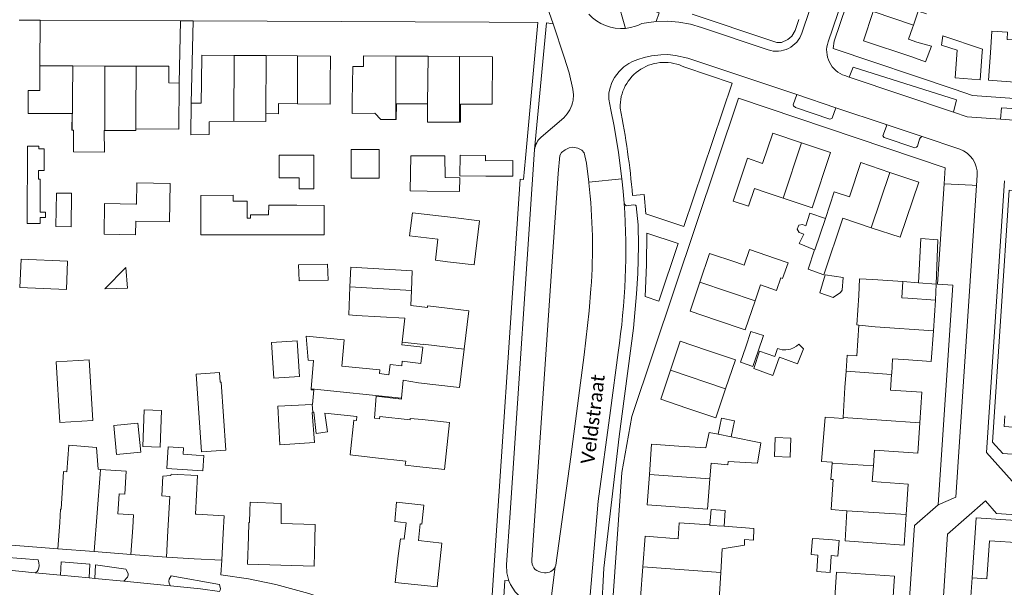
# Model space of a CAD drawing. Extents: x 177628 to 188968, y 384226 to 390673.
# Tile 205 of 256: x 183897 to 184075, y 386016 to 386119. Entities that reach past the tile are written whole.
import ezdxf

# ---------------------------------------------------------------- set-up
doc = ezdxf.new("R2010")
doc.units = 0
for name, color, linetype, lineweight in [('B01_D', 14, 'Continuous', 9), ('B01_F', 14, 'Continuous', 9), ('B01_T', 14, 'Continuous', 9), ('B02_D', 14, 'Continuous', 9), ('B02_F', 14, 'Continuous', 9), ('B02_T', 14, 'Continuous', 9), ('B07_D', 14, 'Continuous', 9), ('B11_F', 14, 'Continuous', 9), ('B11_S', 14, 'Continuous', 9), ('B14_F', 14, 'Continuous', 9), ('B17_F', 14, 'Continuous', 9), ('B17_T', 14, 'Continuous', 9), ('T03_T', 253, 'Continuous', 9), ('T04_T', 253, 'HAAG', 9), ('T05_T', 253, 'Continuous', 9), ('T22_T', 253, 'Continuous', 9), ('V00_F', 8, 'Continuous', 9), ('V00_T', 8, 'Continuous', 9), ('Z06', 7, 'Continuous', 9)]:
    doc.layers.add(name, color=color, linetype=linetype, lineweight=lineweight)
doc.styles.add('Legend', font='calibri.ttf')
doc.linetypes.add('HAAG', pattern='A,4,-1,[5,TOPOCAD.SHX,S=0.35,R=0,X=-0.35,Y=-0.35],-1', length=6)

msp = doc.modelspace()

# ---------------------------------------------------------------- linework, layer by layer
at = {"layer": 'B01_D', "linetype": 'Continuous'}
for points in [[(184038.499, 386096.446), (184033.253, 386098.194), (184031.432, 386092.73), (184028.677, 386093.648), (184026.096, 386085.902), (184028.868, 386084.978)], [(184040.407, 386084.688), (184043.743, 386094.698), (184038.499, 386096.446)], [(184044.392, 386087.553), (184047.169, 386086.65), (184049.19, 386092.87), (184054.439, 386091.11)], [(184054.439, 386091.11), (184059.69, 386089.35), (184056.31, 386079.35)], [(184042.787, 386082.776), (184042.834, 386082.76), (184044.392, 386087.553)], [(183965.481, 386021.71), (183964.961, 386016.904), (183972.534, 386016.085), (183973.393, 386024.039), (183969.138, 386024.499), (183969.461, 386027.491), (183969.779, 386027.457), (183970.153, 386030.917), (183965.182, 386031.454)]]:
    msp.add_lwpolyline(points, dxfattribs=at)
at = {"layer": 'B01_F', "linetype": 'Continuous'}
for points in [[(184058.46, 386111.98), (184060.928, 386111.081), (184061.972, 386113.92)], [(183925.851, 386107.268), (183923.956, 386107.297)], [(183925.773, 386098.918), (183925.851, 386107.268)], [(183900.649, 386105.922), (183898.539, 386105.931), (183898.521, 386101.757), (183900.63, 386101.75)], [(183927.976, 386097.925), (183928.044, 386103.638)], [(183928.044, 386103.638), (183929.849, 386103.655)], [(183957.137, 386101.785), (183957.164, 386104.005)], [(184051.38, 386071.7), (184056.833, 386071.328)], [(183967.89, 386069.757), (183967.795, 386067.03), (183970.78, 386066.663)], [(184054.796, 386054.696), (184054.927, 386057.386)], [(183969.154, 386053.039), (183966.412, 386053.498), (183966.098, 386050.24)], [(183966.098, 386050.24), (183966.079, 386050.039), (183961.513, 386050.587), (183961.175, 386046.616), (183962.127, 386046.491)], [(183961.378, 386039.44), (183956.768, 386039.986)], [(183916.279, 386037.049), (183915.999, 386032.862), (183914.999, 386032.933)], [(183922.903, 386036.136), (183922.719, 386032.552), (183924.151, 386032.48)], [(183938.624, 386029.87), (183938.667, 386031.411)]]:
    msp.add_lwpolyline(points, dxfattribs=at)
at = {"layer": 'B01_T', "linetype": 'Continuous'}
for points in [[(184058.46, 386111.98), (184049.67, 386114.93), (184051.453, 386120.212)], [(184061.08, 386119.79), (184059.57, 386120.3), (184058.718, 386117.76)], [(184058.54, 386117.23), (184057.85, 386115.19), (184059.36, 386114.68)], [(184058.718, 386117.76), (184058.54, 386117.23)], [(184072.651, 386112.74), (184072.93, 386116.67), (184075.77, 386116.47), (184075.68, 386115.17), (184077.17, 386115.065)], [(183929.88, 386107.395), (183929.92, 386112.325), (183935.815, 386112.277)], [(183935.815, 386112.277), (183941.58, 386112.23)], [(183941.58, 386112.23), (183947.288, 386112.183)], [(183947.288, 386112.183), (183953.235, 386112.135), (183953.194, 386107.16)], [(183965.061, 386112.137), (183959.193, 386112.174), (183959.181, 386110.279)], [(183970.892, 386112.1), (183965.061, 386112.137)], [(183976.58, 386112.064), (183970.892, 386112.1)], [(183977.54, 386103.451), (183982.488, 386103.419), (183982.542, 386112.026), (183976.58, 386112.064)], [(184072.651, 386112.74), (184072.3, 386107.76), (184077.863, 386107.366)], [(183900.662, 386110.384), (183900.649, 386105.922)], [(183906.617, 386110.367), (183900.662, 386110.384)], [(183906.617, 386110.367), (183912.393, 386110.35)], [(183912.393, 386110.35), (183918.042, 386110.334)], [(183918.042, 386110.334), (183923.965, 386110.317), (183923.956, 386107.297)], [(183957.164, 386104.005), (183957.247, 386110.289), (183959.181, 386110.279)], [(183929.849, 386103.655), (183929.88, 386107.395)], [(183953.194, 386107.16), (183953.159, 386103.465), (183947.283, 386103.513)], [(183947.283, 386103.513), (183943.849, 386103.541), (183943.834, 386101.707), (183941.529, 386101.726)], [(183970.781, 386103.475), (183965.153, 386103.496)], [(183977.54, 386103.451), (183976.741, 386103.453)], [(183906.483, 386101.73), (183900.63, 386101.75)], [(183941.529, 386101.726), (183941.517, 386100.293), (183935.731, 386100.34)], [(183935.731, 386100.34), (183935.675, 386100.34)], [(184035.161, 386086.443), (184031.909, 386087.531)], [(184040.407, 386084.688), (184035.161, 386086.443)], [(183974.389, 386074.939), (183972.223, 386075.191), (183972.686, 386078.999), (183967.559, 386079.622), (183968.066, 386083.795), (183975.403, 386082.909)], [(183974.389, 386074.939), (183979.218, 386074.344), (183980.2, 386082.318), (183975.403, 386082.909)], [(184051.072, 386081.094), (184045.92, 386082.81), (184042.52, 386072.59), (184039.66, 386073.57), (184040.842, 386077.105)], [(184056.31, 386079.35), (184051.072, 386081.094)], [(184020.089, 386071.21), (184021.84, 386076.45), (184026.59, 386074.85)], [(184033.74, 386075.53), (184029.03, 386077.149), (184028.095, 386074.343)], [(184026.59, 386074.85), (184028.095, 386074.343)], [(184034.721, 386072.003), (184035.05, 386071.89), (184036.03, 386074.73), (184033.74, 386075.53)], [(184023.061, 386064.39), (184018.341, 386065.98), (184020.089, 386071.21)], [(184030.07, 386067.85), (184031.058, 386070.77)], [(184048.82, 386068.81), (184048.95, 386071.84), (184051.38, 386071.7)], [(184056.833, 386071.328), (184056.632, 386068.391)], [(183970.78, 386066.663), (183970.814, 386066.949), (183973.38, 386066.64)], [(184023.061, 386064.39), (184028.3, 386062.62), (184030.07, 386067.85)], [(184056.632, 386068.391), (184057.72, 386068.32)], [(184057.72, 386068.32), (184062.72, 386068)], [(184062.335, 386062.45), (184062.72, 386068)], [(183973.38, 386066.64), (183978.257, 386066.057), (183977.426, 386059.1)], [(184056.96, 386057.25), (184061.95, 386056.91), (184062.335, 386062.45)], [(184021.26, 386058.94), (184016.52, 386060.54), (184014.757, 386055.287)], [(183969.569, 386056.516), (183969.921, 386059.47)], [(183977.426, 386059.1), (183976.596, 386052.15), (183971.762, 386052.728)], [(184026.51, 386057.17), (184021.26, 386058.94)], [(184048.506, 386057.924), (184046.73, 386058.05), (184046.525, 386055.11)], [(184024.739, 386051.931), (184026.51, 386057.17)], [(184056.96, 386057.25), (184054.927, 386057.386)], [(184014.757, 386055.287), (184013, 386050.05), (184017.73, 386048.46)], [(184046.525, 386055.11), (184046.32, 386052.17)], [(184054.597, 386051.695), (184054.786, 386054.543)], [(184054.786, 386054.543), (184054.796, 386054.696)], [(183971.762, 386052.728), (183969.154, 386053.039)], [(184017.73, 386048.46), (184022.97, 386046.7), (184024.739, 386051.931)], [(184059.875, 386045.808), (184060.25, 386051.32), (184054.597, 386051.695)], [(183962.127, 386046.491), (183962.171, 386046.905), (183967.645, 386046.323), (183967.673, 386046.592), (183969.807, 386046.373)], [(183968.877, 386037.904), (183973.846, 386037.371), (183974.755, 386045.842), (183969.807, 386046.373)], [(184051.486, 386037.984), (184051.688, 386040.828), (184059.5, 386040.31), (184059.875, 386045.808)], [(184086.43, 386045.72), (184086.09, 386040.73), (184077.41, 386041.31), (184077.651, 386044.93), (184075.151, 386045.11), (184075.272, 386047.041)], [(184023.386, 386043.714), (184021.733, 386044.044), (184021.156, 386041.255)], [(184016.3, 386041.59), (184011.32, 386041.94), (184010.935, 386036.43)], [(184021.156, 386041.255), (184016.3, 386041.59)], [(183968.877, 386037.904), (183966.773, 386038.122), (183966.852, 386038.858), (183961.378, 386039.44)], [(184044.191, 386035.521), (184043.78, 386035.55), (184043.999, 386038.48)], [(184043.999, 386038.48), (184044.012, 386038.647)], [(183904.243, 386027.774), (183904.369, 386030.154), (183904.469, 386030.147), (183904.944, 386036.971), (183905.529, 386036.93)], [(184057.41, 386029.18), (184057.79, 386034.7), (184051.286, 386035.157), (184051.486, 386037.984)], [(183928.981, 386029.239), (183928.783, 386029.25), (183929.167, 386036.236), (183924.377, 386036.499), (183924.365, 386036.28)], [(184010.935, 386036.43), (184010.55, 386030.93), (184021.487, 386030.165)], [(183914.999, 386032.933), (183914.747, 386029.321), (183917.579, 386029.124), (183917.461, 386026.831)], [(183923.804, 386026.236), (183924.151, 386032.48)], [(183965.182, 386031.454), (183964.891, 386027.927), (183966.914, 386027.692), (183966.569, 386024.723), (183965.878, 386024.803), (183965.481, 386021.71)], [(183938.385, 386025.134), (183938.453, 386027.727), (183938.564, 386027.724), (183938.624, 386029.87)], [(183903.872, 386022.987), (183904.243, 386027.774)], [(183933.813, 386025.795), (183933.992, 386028.963), (183928.981, 386029.239)], [(184052.05, 386024.01), (184057.03, 386023.66), (184057.41, 386029.18)], [(183917.084, 386021.963), (183917.461, 386026.831)], [(183923.547, 386021.468), (183923.804, 386026.236)], [(183944.281, 386027.562), (183950.483, 386027.387), (183950.412, 386024.65)], [(184009.76, 386019.73), (184010.16, 386025.25), (184016.155, 386024.818), (184016.349, 386027.698)], [(184016.349, 386027.698), (184021.896, 386027.31)], [(183933.551, 386020.931), (183933.813, 386025.795)], [(183938.385, 386025.134), (183938.239, 386020.189), (183950.269, 386019.832), (183950.412, 386024.65)], [(184046.362, 386024.438), (184052.05, 386024.01)], [(184072.027, 386017.556), (184072.49, 386024.44), (184078.25, 386024.06)], [(183910.46, 386022.476), (183903.872, 386022.987)], [(183910.46, 386022.476), (183917.084, 386021.963)], [(183928.549, 386021.199), (183923.547, 386021.468)], [(183928.549, 386021.199), (183933.551, 386020.931)], [(184013.05, 386013.943), (184009.36, 386014.21), (184009.76, 386019.73)], [(184054.915, 386012.543), (184055.3, 386018.07), (184044.79, 386018.78), (184044.415, 386013.26)], [(184072.027, 386017.556), (184069.363, 386017.735), (184069.137, 386014.382), (184071.801, 386014.203), (184071.82, 386014.48)]]:
    msp.add_lwpolyline(points, dxfattribs=at)
at = {"layer": 'B02_D', "linetype": 'Continuous'}
msp.add_lwpolyline([(184040, 386083.74), (184042.787, 386082.776)], dxfattribs=at)
at = {"layer": 'B02_F', "linetype": 'Continuous'}
for points in [[(184066.64, 386113.2), (184063.81, 386114.139), (184064.068, 386115.797)], [(183898.33, 386081.868), (183898.393, 386095.857), (183900.479, 386095.862)], [(184059.639, 386071.137), (184060.092, 386079.165), (184063.148, 386078.914), (184062.834, 386070.899)], [(183956.902, 386073.974), (183968.013, 386073.263), (183967.89, 386069.757)], [(184062.834, 386070.899), (184059.639, 386071.137)], [(183933.427, 386053.159), (183934.275, 386040.842), (183929.917, 386040.542)]]:
    msp.add_lwpolyline(points, dxfattribs=at)
at = {"layer": 'B02_T', "linetype": 'Continuous'}
for points in [[(184071.231, 386113.405), (184071.19, 386112.85)], [(184071.19, 386112.85), (184070.82, 386107.87), (184066.26, 386108.21), (184066.64, 386113.2)], [(183981.37, 386090.396), (183986.239, 386090.444), (183986.211, 386093.267), (183981.31, 386093.218)], [(183970.751, 386087.726), (183976.583, 386087.647), (183976.618, 386090.125)], [(183976.623, 386090.463), (183981.37, 386090.396)], [(183967.675, 386087.767), (183970.751, 386087.726)], [(184039.23, 386081.46), (184040, 386083.74)], [(184028.374, 386059.552), (184029.32, 386062.34)], [(184030.64, 386058.78), (184031.59, 386061.56), (184029.32, 386062.34)], [(184027.43, 386056.77), (184028.374, 386059.552)], [(184027.43, 386056.77), (184029.69, 386056), (184030.64, 386058.78)], [(183910.219, 386046.179), (183904.228, 386045.832), (183903.591, 386056.815), (183909.582, 386057.163), (183910.219, 386046.179)], [(184023.386, 386043.714), (184024.01, 386046.63), (184026.35, 386046.13), (184025.734, 386043.245)], [(184021.896, 386027.31), (184022.092, 386030.123)], [(184041.69, 386024.79), (184044.08, 386024.61)], [(184043.867, 386021.759), (184045.068, 386021.667), (184045.261, 386024.521), (184044.08, 386024.61)], [(184043.86, 386021.67), (184043.64, 386018.73), (184041.25, 386018.91)], [(184043.867, 386021.759), (184043.86, 386021.67)]]:
    msp.add_lwpolyline(points, dxfattribs=at)
at = {"layer": 'B07_D', "linetype": 'Continuous'}
for points in [[(184051.453, 386120.212), (184058.718, 386117.76)], [(183935.731, 386100.34), (183935.815, 386112.277)], [(183941.58, 386112.23), (183941.529, 386101.726)], [(183947.283, 386103.513), (183947.288, 386112.183)], [(183965.057, 386100.65), (183965.061, 386112.137)], [(183970.781, 386103.475), (183970.892, 386112.1)], [(183976.58, 386112.064), (183976.587, 386100.205)], [(183906.498, 386098.717), (183906.617, 386110.367)], [(183912.387, 386098.675), (183912.393, 386110.35)], [(183918.042, 386110.334), (183918.021, 386101.69)], [(183918.021, 386101.69), (183918.025, 386098.981)], [(184035.161, 386086.443), (184038.499, 386096.446)], [(184051.072, 386081.094), (184054.439, 386091.11)], [(184040.842, 386077.105), (184040.887, 386077.087), (184042.787, 386082.776)], [(184020.089, 386071.21), (184030.07, 386067.85)], [(183956.72, 386070.405), (183967.89, 386069.757)], [(184048.874, 386063.441), (184051.81, 386063.15), (184062.335, 386062.45)], [(183966.22, 386060.392), (183969.979, 386059.959), (183969.984, 386059.998), (183977.426, 386059.1)], [(184014.757, 386055.287), (184024.739, 386051.931)], [(184046.525, 386055.11), (184054.786, 386054.543)], [(183949.756, 386051.959), (183966.098, 386050.24)], [(183949.908, 386049.107), (183950.066, 386047.691)], [(184046.002, 386046.752), (184059.875, 386045.808)], [(184023.386, 386043.714), (184025.734, 386043.245)], [(184043.999, 386038.48), (184051.486, 386037.984)], [(183911.587, 386037.358), (183911.566, 386036.51)], [(183911.566, 386036.51), (183910.46, 386022.476)], [(184010.935, 386036.43), (184021.889, 386035.674)], [(184046.658, 386029.845), (184057.41, 386029.18)], [(184024.474, 386027.082), (184021.891, 386027.235), (184021.896, 386027.31)], [(184009.76, 386019.73), (184023.872, 386018.732)]]:
    msp.add_lwpolyline(points, dxfattribs=at)
at = {"layer": 'B11_F', "linetype": 'Continuous'}
for points in [[(183957.904, 386065.219), (183956.554, 386065.304), (183956.72, 386070.405)], [(183966.22, 386060.392), (183966.687, 386064.708), (183957.904, 386065.219)], [(183905.529, 386036.93), (183905.881, 386041.752), (183910.861, 386041.342), (183911.172, 386037.421), (183911.587, 386037.358)], [(183916.279, 386037.049), (183911.587, 386037.358)]]:
    msp.add_lwpolyline(points, dxfattribs=at)
at = {"layer": 'B11_S', "linetype": 'Continuous'}
for points in [[(184061.972, 386113.92), (184059.36, 386114.68)], [(183965.057, 386100.65), (183965.135, 386100.649), (183965.153, 386103.496)], [(183970.781, 386103.475), (183970.795, 386100.18), (183976.587, 386100.205)], [(183976.587, 386100.205), (183976.755, 386100.206), (183976.741, 386103.453)], [(183906.498, 386098.717), (183906.396, 386098.72), (183906.483, 386101.73)], [(183957.137, 386101.785), (183961.264, 386101.838), (183962.35, 386100.667), (183965.057, 386100.65)], [(183935.675, 386100.34), (183931.257, 386100.26), (183931.284, 386097.951), (183927.976, 386097.925)], [(183912.387, 386098.675), (183912.252, 386098.676), (183912.315, 386094.758), (183906.705, 386094.835), (183906.707, 386098.712), (183906.498, 386098.717)], [(183915.326, 386098.661), (183912.387, 386098.675)], [(183915.326, 386098.661), (183917.989, 386098.693), (183917.982, 386098.981)], [(183918.025, 386098.981), (183917.982, 386098.981)], [(183925.773, 386098.918), (183918.025, 386098.981)], [(184031.909, 386087.531), (184029.938, 386088.188), (184028.868, 386084.978)], [(184034.721, 386072.003), (184033.94, 386069.749), (184031.058, 386070.77)], [(184048.874, 386063.441), (184048.489, 386063.5), (184048.82, 386068.81)], [(184048.506, 386057.924), (184048.874, 386063.441)], [(183969.569, 386056.516), (183966.232, 386056.918), (183966.156, 386056.083), (183964.009, 386056.327), (183963.804, 386054.483), (183962.101, 386054.684), (183962.163, 386055.395), (183955.277, 386056.059), (183955.707, 386060.78), (183948.817, 386061.488), (183949.217, 386057.105), (183950.146, 386057.065), (183949.756, 386051.959)], [(183969.921, 386059.47), (183966.168, 386059.908), (183966.22, 386060.392)], [(183949.756, 386051.959), (183949.74, 386051.755), (183950.245, 386051.726), (183949.994, 386049.111), (183949.908, 386049.107)], [(184046.32, 386052.17), (184046.002, 386046.752)], [(183950.066, 386047.691), (183950.23, 386047.707), (183950.628, 386043.879), (183952.707, 386044.147), (183952.232, 386047.51), (183957.983, 386046.918), (183957.911, 386046.224), (183957.456, 386046.284), (183956.768, 386039.986)], [(184046.002, 386046.752), (184045.991, 386046.571), (184042.728, 386046.784), (184042.112, 386038.793), (184044.012, 386038.647)], [(184021.889, 386035.674), (184022.095, 386038.499), (184025.122, 386038.183), (184025.186, 386038.78), (184030.531, 386038.465), (184031.114, 386042.17), (184025.734, 386043.245)], [(183922.903, 386036.136), (183924.365, 386036.28)], [(184021.487, 386030.165), (184021.889, 386035.674)], [(184046.658, 386029.845), (184043.841, 386030.085), (184044.191, 386035.521)], [(183938.667, 386031.411), (183944.296, 386031.167), (183944.281, 386027.562)], [(184046.362, 386024.438), (184046.658, 386029.845)], [(184023.872, 386018.732), (184024.131, 386022.995), (184028.139, 386023.622), (184028.128, 386024.705), (184029.767, 386024.533), (184029.826, 386026.68), (184024.474, 386027.082)], [(184021.27, 386013.124), (184023.515, 386012.872), (184023.872, 386018.732)]]:
    msp.add_lwpolyline(points, dxfattribs=at)
at = {"layer": 'B14_F', "linetype": 'Continuous'}
for points in [[(184071.231, 386113.405), (184064.068, 386115.797)], [(183898.33, 386081.868), (183900.688, 386081.857), (183900.693, 386082.922), (183901.632, 386082.924), (183901.63, 386083.899), (183900.678, 386083.897), (183900.665, 386089.891), (183900.42, 386089.89), (183900.416, 386091.47), (183901.399, 386091.472), (183901.39, 386095.354), (183900.48, 386095.352), (183900.479, 386095.862)], [(183943.928, 386094.212), (183943.926, 386090.101), (183947.276, 386090.102)], [(183947.278, 386094.206), (183943.928, 386094.212)], [(183947.276, 386090.102), (183947.541, 386090.102), (183947.541, 386088.15), (183950.206, 386088.151), (183950.219, 386094.2), (183947.278, 386094.206)], [(183956.957, 386095.26), (183962.067, 386095.262), (183962.069, 386090.042), (183956.959, 386090.04), (183956.957, 386095.26)], [(183967.675, 386087.767), (183967.756, 386094.076), (183970.788, 386094.082)], [(183970.788, 386094.082), (183973.951, 386094.089), (183973.962, 386090.146), (183976.618, 386090.125)], [(183981.31, 386093.218), (183981.301, 386094.138), (183976.676, 386094.222), (183976.623, 386090.463)], [(183917.999, 386082.246), (183924.076, 386082.127), (183924.212, 386089.084), (183918.206, 386089.201)], [(183918.206, 386089.201), (183918.132, 386085.378), (183918.004, 386085.38)], [(183906.38, 386087.314), (183903.627, 386087.348), (183903.552, 386081.303), (183906.305, 386081.269), (183906.38, 386087.314)], [(183935.637, 386086.959), (183929.76, 386086.889), (183929.762, 386079.808), (183935.586, 386079.811)], [(183935.629, 386085.879), (183935.637, 386086.959)], [(183918.004, 386085.38), (183912.358, 386085.49), (183912.249, 386079.919), (183917.929, 386079.808), (183917.976, 386082.246), (183917.999, 386082.246)], [(183936.461, 386085.891), (183935.629, 386085.879)], [(183941.409, 386083.422), (183938.737, 386083.441), (183938.732, 386082.796), (183938.13, 386082.801), (183938.151, 386085.879), (183936.461, 386085.891)], [(183947.119, 386085.147), (183942.045, 386085.184), (183942.032, 386083.417), (183941.409, 386083.422)], [(183947.08, 386079.816), (183952.069, 386079.78), (183952.108, 386085.111), (183947.119, 386085.147)], [(184039.23, 386081.46), (184038.658, 386081.676), (184037.959, 386081.533), (184037.684, 386080.85), (184038.056, 386080.23), (184038.897, 386079.941), (184038.058, 386078.235), (184040.842, 386077.105)], [(183935.586, 386079.811), (183941.388, 386079.813)], [(183941.388, 386079.813), (183947.08, 386079.816)], [(183897.245, 386075.406), (183897.028, 386070.253), (183905.447, 386069.898), (183905.664, 386075.051), (183897.245, 386075.406)], [(183947.461, 386074.365), (183952.718, 386074.503), (183952.794, 386071.605), (183947.536, 386071.467), (183947.461, 386074.365)], [(183916.18, 386073.872), (183916.513, 386070.146), (183912.423, 386070.015), (183916.18, 386073.872)], [(183956.72, 386070.405), (183956.902, 386073.974)], [(184042.763, 386072.559), (184046.036, 386072.101), (184045.844, 386069.79), (184045.522, 386069.338), (184044.221, 386068.457), (184041.759, 386069.319), (184042.763, 386072.559)], [(183947.213, 386060.62), (183942.535, 386060.313), (183942.957, 386053.88), (183947.635, 386054.187), (183947.213, 386060.62)], [(184033.664, 386057.81), (184034.121, 386059.224), (184034.992, 386059.006), (184035.653, 386059), (184036.489, 386059.138), (184037.048, 386059.346), (184037.578, 386059.669), (184037.99, 386060.04), (184038.843, 386059.199), (184037.758, 386056.456), (184034.464, 386057.639), (184034.437, 386057.563)], [(184034.437, 386057.563), (184033.298, 386054.355), (184029.816, 386055.642), (184030.884, 386058.729)], [(184030.884, 386058.729), (184033.661, 386057.8), (184033.664, 386057.81)], [(183929.917, 386040.542), (183928.948, 386054.607), (183933.131, 386054.896), (183933.251, 386053.147), (183933.427, 386053.159)], [(183922.677, 386048.033), (183919.54, 386048.155), (183919.281, 386041.51), (183922.418, 386041.388), (183922.677, 386048.033)], [(183949.908, 386049.107), (183943.698, 386048.803), (183944.093, 386041.82), (183950.352, 386042.221), (183949.925, 386047.677), (183950.066, 386047.691)], [(183918.37, 386045.711), (183914.007, 386045.277), (183914.528, 386040.042), (183918.891, 386040.476), (183918.37, 386045.711)], [(184036.537, 386043.031), (184033.683, 386043.134), (184033.558, 386039.668), (184036.412, 386039.565), (184036.537, 386043.031)], [(183926.65, 386041.252), (183923.865, 386041.427), (183923.618, 386037.501), (183930.135, 386037.091), (183930.309, 386039.857), (183928.934, 386039.944)], [(183928.934, 386039.944), (183926.577, 386040.092), (183926.65, 386041.252)], [(184024.474, 386027.082), (184024.649, 386029.928), (184022.092, 386030.123)], [(184041.69, 386024.79), (184040.458, 386024.883), (184040.2, 386022.04)], [(184041.446, 386021.854), (184040.192, 386021.949), (184040.2, 386022.04)], [(184041.25, 386018.91), (184041.446, 386021.854)]]:
    msp.add_lwpolyline(points, dxfattribs=at)
at = {"layer": 'B17_F', "linetype": 'Continuous'}
msp.add_lwpolyline([(184059.639, 386071.137), (184056.833, 386071.328)], dxfattribs=at)
at = {"layer": 'B17_T', "linetype": 'Continuous'}
msp.add_lwpolyline([(184062.834, 386070.899), (184062.72, 386068)], dxfattribs=at)
at = {"layer": 'T03_T', "linetype": 'Continuous'}
msp.add_lwpolyline([(183903.872, 386022.987), (183894.018, 386023.741)], dxfattribs=at)
at = {"layer": 'T04_T', "linetype": 'HAAG'}
for points in [[(183981.923, 386118.289), (183990.73, 386118.25), (183988.515, 386093.674)], [(184044.18, 386113.49), (184066.102, 386106.133)], [(184064.299, 386089.056), (184064.49, 386091.92)], [(184063.09, 386070.88), (184064.299, 386089.056)]]:
    msp.add_lwpolyline(points, dxfattribs=at)
at = {"layer": 'T05_T', "linetype": 'Continuous'}
msp.add_lwpolyline([(184069.376, 386017.734), (184069.497, 386019.639)], dxfattribs=at)
at = {"layer": 'T22_T', "linetype": 'Continuous'}
for points in [[(183896.865, 386118.665), (183900.722, 386118.648)], [(183926.065, 386118.536), (183928.374, 386118.526)]]:
    msp.add_lwpolyline(points, dxfattribs=at)
at = {"layer": 'V00_F', "linetype": 'Continuous'}
for points in [[(183900.662, 386110.384), (183900.722, 386118.648)], [(184038.002, 386118.792), (184037.331, 386116.77), (184036.723, 386115.739), (184035.973, 386115.115), (184034.833, 386114.626), (184033.982, 386114.586), (184032.899, 386114.984)], [(183925.851, 386107.268), (183926.065, 386118.536)], [(183928.044, 386103.638), (183928.374, 386118.526)], [(184017.89, 386111.78), (184015.65, 386112.245), (184014.284, 386112.426), (184013.027, 386112.398), (184011.297, 386112.164), (184009.982, 386111.859), (184008.838, 386111.542), (184007.909, 386111.141), (184007.237, 386110.809), (184006.313, 386110.18), (184005.45, 386109.381), (184004.633, 386108.287), (184004.142, 386107.374), (184003.818, 386106.382), (184003.599, 386105.479), (184003.598, 386104.342), (184003.939, 386102.426)], [(184065.966, 386101.983), (184066.524, 386104.255), (184047.83, 386110.142), (184047.09, 386108.338)], [(184037.607, 386105.174), (184036.966, 386103.321), (184037.045, 386103.126), (184037.379, 386102.846), (184043.575, 386100.742), (184043.805, 386100.763), (184044.011, 386100.889), (184044.687, 386102.802)], [(184120.596, 386097.366), (184120.856, 386099.332), (184120.518, 386099.807), (184074.682, 386102.809), (184074.504, 386100.703)], [(184060.301, 386097.571), (184060.007, 386097.39), (184059.815, 386097.11), (184059.444, 386095.869), (184059.263, 386095.636), (184058.992, 386095.55), (184053.42, 386097.43), (184053.162, 386097.717), (184053.83, 386099.464), (184053.782, 386099.755)], [(183994.462, 386090.905), (183994.764, 386094.133), (183995.056, 386094.703), (183995.696, 386095.179), (183996.418, 386095.562), (183997.084, 386095.692), (183997.994, 386095.471), (183998.737, 386095.096), (183999.132, 386094.622), (183999.539, 386092.781)], [(184005.981, 386089.951), (183999.975, 386089.313)], [(184064.299, 386089.056), (184069.325, 386088.761)], [(184006.375, 386085.446), (184006.469, 386085.298), (184006.734, 386085.025), (184008.142, 386085.217), (184008.413, 386085.156), (184008.567, 386085.022), (184008.905, 386081.619), (184008.983, 386077.82), (184008.846, 386072.82), (184008.622, 386069.132), (184008.084, 386062.929), (184005.471, 386043.294), (184002.725, 386019.496), (184002.246, 386011.545), (184002.174, 386011.292), (184001.967, 386011.068), (184000.252, 386011.215), (183999.914, 386011.048)], [(184003.88, 386048.03), (184001.669, 386031.616), (183999.914, 386011.048)], [(183899.785, 386018.668), (183900.151, 386018.898), (183900.31, 386019.161), (183900.466, 386019.537), (183900.521, 386019.966), (183900.479, 386020.473), (183900.303, 386020.981)], [(183904.382, 386018.225), (183904.497, 386020.652)], [(183909.666, 386020.236), (183909.543, 386017.728)], [(183910.563, 386017.63), (183910.731, 386020.08)], [(183916.181, 386019.285), (183916.598, 386018.551), (183916.632, 386018.202), (183916.509, 386017.846), (183915.826, 386017.123)], [(183993.893, 386019.728), (183992.584, 386009.232)], [(183924.255, 386016.311), (183924.01, 386016.736), (183923.961, 386017.145), (183924.034, 386017.47), (183924.413, 386018.084)], [(183933.163, 386015.291), (183933.283, 386015.506), (183933.305, 386015.728), (183933.172, 386016.539)]]:
    msp.add_lwpolyline(points, dxfattribs=at)
at = {"layer": 'V00_T', "linetype": 'Continuous'}
for points in [[(184082.603, 386195.788), (184082.8, 386190.2), (184081.68, 386169.78), (184076.49, 386165.26), (184050.001, 386167.16), (184045.35, 386164.67), (184042.92, 386129.36), (184038.536, 386116.309)], [(184048.692, 386141.839), (184047.73, 386127.86), (184043.277, 386114.724)], [(184049.396, 386136.934), (184048.74, 386127.72), (184044.39, 386114.82), (184044.18, 386113.49)], [(183993.527, 386118.001), (183991.127, 386124.835)], [(184012.18, 386118.389), (184012.73, 386120), (184005.14, 386122.52), (184006.621, 386117.152)], [(183900.722, 386118.648), (183926.065, 386118.536)], [(184018.71, 386119.724), (184032.899, 386114.984)], [(183928.374, 386118.526), (183981.923, 386118.289)], [(183990.173, 386095.219), (183992.33, 386118.14), (183993.527, 386118.001)], [(183993.527, 386118.001), (183995.534, 386111.976)], [(184006.621, 386117.152), (184007.536, 386117.291), (184008.429, 386117.535), (184009, 386117.751), (184009.552, 386118.011), (184010.86, 386118.243), (184012.18, 386118.389)], [(184016.262, 386118.292), (184014.223, 386118.444), (184012.18, 386118.389)], [(184020.4, 386117.32), (184018.357, 386117.915), (184016.262, 386118.292)], [(184032.434, 386113.275), (184020.4, 386117.32)], [(183995.534, 386111.976), (183996.43, 386109.108), (183997.069, 386106.172)], [(184037.607, 386105.174), (184017.89, 386111.78)], [(184007.89, 386086.943), (184010.02, 386087.1), (184010.27, 386083.58), (184017.18, 386081.28), (184025.91, 386107.27), (184017.35, 386110.12)], [(184046.306, 386108.602), (184047.09, 386108.338)], [(184047.09, 386108.338), (184065.966, 386101.983)], [(183997.069, 386106.172), (183997.192, 386105.163), (183997.127, 386104.149)], [(184024.126, 385997.807), (184020.171, 386000.885), (184019.214, 386000.95), (184019.226, 386001.256), (184017.116, 386001.438), (184017.073, 386001.139), (184010.169, 386001.735), (184006.203, 386004.625), (184006.376, 386004.886), (184004.645, 386006.128), (184004.446, 386005.901), (184003.87, 386006.328), (184004.375, 386014.57), (184005.981, 386036.81), (184007.771, 386046.91), (184027.041, 386104.51), (184064.49, 386091.92)], [(184037.607, 386105.174), (184044.687, 386102.802)], [(184066.102, 386106.133), (184069.42, 386105.02), (184122.67, 386101.19)], [(184044.687, 386102.802), (184053.782, 386099.755)], [(183995.441, 386101.001), (183991.352, 386097.484)], [(184004.593, 386099.467), (184003.939, 386102.426)], [(184065.966, 386101.983), (184068.47, 386101.14), (184074.504, 386100.703)], [(184005.981, 386089.951), (184005.38, 386094.723), (184004.593, 386099.467)], [(184053.782, 386099.755), (184060.301, 386097.571)], [(184074.504, 386100.703), (184120.596, 386097.366)], [(184060.301, 386097.571), (184067.092, 386095.296)], [(183988.515, 386093.674), (183988.17, 386089.84), (183987.57, 386089.86), (183982.29, 386011.92)], [(183990.173, 386095.219), (183985.741, 386029.496), (183985.063, 386020.12)], [(183999.975, 386089.313), (183999.539, 386092.781)], [(183994.462, 386090.905), (183989.667, 386021.019)], [(184070.131, 386088.714), (184070.255, 386090.574)], [(183999.988, 386089.21), (183999.975, 386089.313)], [(184006.375, 386085.446), (184006.199, 386087.7), (184005.981, 386089.951)], [(184063.23, 386030.94), (184066.38, 386032.31), (184070.131, 386088.714)], [(184070.131, 386088.714), (184069.325, 386088.761)], [(184145.3, 386031.34), (184133.16, 386032.22), (184127.08, 386030.67), (184077.6, 386034.11), (184071.94, 386040.44), (184075.18, 386089.56)], [(184086.238, 386087.118), (184076.06, 386087.86), (184073.06, 386042.31), (184074.93, 386040.21), (184085.925, 386039.477)], [(184010.151, 386068.642), (184012.65, 386067.78), (184016.15, 386078.23), (184010.47, 386080.11)], [(184010.47, 386080.11), (184010.445, 386074.372), (184010.151, 386068.642)], [(184063.23, 386030.94), (184065.841, 386070.7), (184063.09, 386070.88)], [(184000.37, 386070.053), (184000.017, 386066.049), (183999.14, 386058.09), (183996.75, 386039.605), (183994.016, 386020.055), (183993.893, 386019.728)], [(184003.88, 386048.03), (184005.27, 386058.52)], [(184068.76, 386008.08), (184064.08, 386013.47), (184064.92, 386025.67), (184071.77, 386031.66), (184073.78, 386029.36), (184127.51, 386025.73), (184133.67, 386027.2), (184172.61, 386024.44), (184183.7, 386037.7), (184225.03, 386048.35), (184227.05, 386047.59), (184239.71, 386030.08), (184238.887, 386029.505)], [(184055.82, 385998.561), (184057.122, 386000.87), (184058.94, 386027.22), (184063.23, 386030.94)], [(184069.497, 386019.639), (184070.07, 386028.61), (184108.551, 386026.014)], [(183894.165, 386021.462), (183900.303, 386020.981)], [(183904.497, 386020.652), (183909.666, 386020.236)], [(183917.084, 386021.963), (183923.547, 386021.468)], [(183933.403, 386018.28), (183933.551, 386020.931)], [(183899.785, 386018.668), (183894.48, 386019.179)], [(183910.731, 386020.08), (183916.181, 386019.285)], [(183985.063, 386020.12), (183985.132, 386018.649), (183985.506, 386017.225)], [(183904.382, 386018.225), (183899.785, 386018.668)], [(183909.543, 386017.728), (183904.382, 386018.225)], [(183910.563, 386017.63), (183909.543, 386017.728)], [(183915.826, 386017.123), (183910.563, 386017.63)], [(183924.255, 386016.311), (183915.826, 386017.123)], [(183924.413, 386018.084), (183933.172, 386016.539)], [(183943.332, 386016.519), (183938.398, 386017.574), (183933.403, 386018.28)], [(183985.506, 386017.225), (183984.784, 386017.262), (183984.348, 386010.469), (183984.985, 386009.723), (183992.522, 386008.737)], [(183991.288, 386018.755), (183991.984, 386018.64)], [(183933.163, 386015.291), (183929.736, 386015.759), (183924.255, 386016.311)], [(183955.17, 386012.97), (183949.293, 386014.883), (183943.332, 386016.519)]]:
    msp.add_lwpolyline(points, dxfattribs=at)
for centre, radius, start, end in [((184005.891, 386125.088), 7.97, 222.33377, 275.25878), ((184033.968, 386117.843), 4.819, 251.43581, 341.43861), ((184047.847, 386113.175), 4.826, 161.27554, 251.37438), ((184013.675, 386102.982), 8.029, 62.75702, 181.77695), ((183991.743, 386105.007), 5.452, 312.71187, 350.94307), ((183866.452, 386074.932), 141.947, 4.85385, 11.29458), ((183993.746, 386094.798), 3.598, 131.71655, 173.28681), ((184065.612, 386090.884), 4.654, 356.18103, 71.45074), ((183898.686, 386077.608), 101.964, 355.75095, 6.53376), ((183883.805, 386076.99), 122.861, 351.35364, 3.94635), ((183991.646, 386020.724), 2.001, 171.51446, 259.69006), ((183992.149, 386020.569), 1.936, 265.10149, 334.2589), ((183992.068, 386019.704), 7.015, 200.6961, 251.10759)]:
    msp.add_arc(centre, radius, start, end, dxfattribs=at)

# ---------------------------------------------------------------- texts
at = {"layer": 'Z06', "linetype": 'Continuous', "style": 'Legend'}
msp.add_text('Veldstraat', height=2.5, rotation=83.16633, dxfattribs=at).set_placement((184000.948, 386038.179))

doc.saveas('drawing.dxf')
